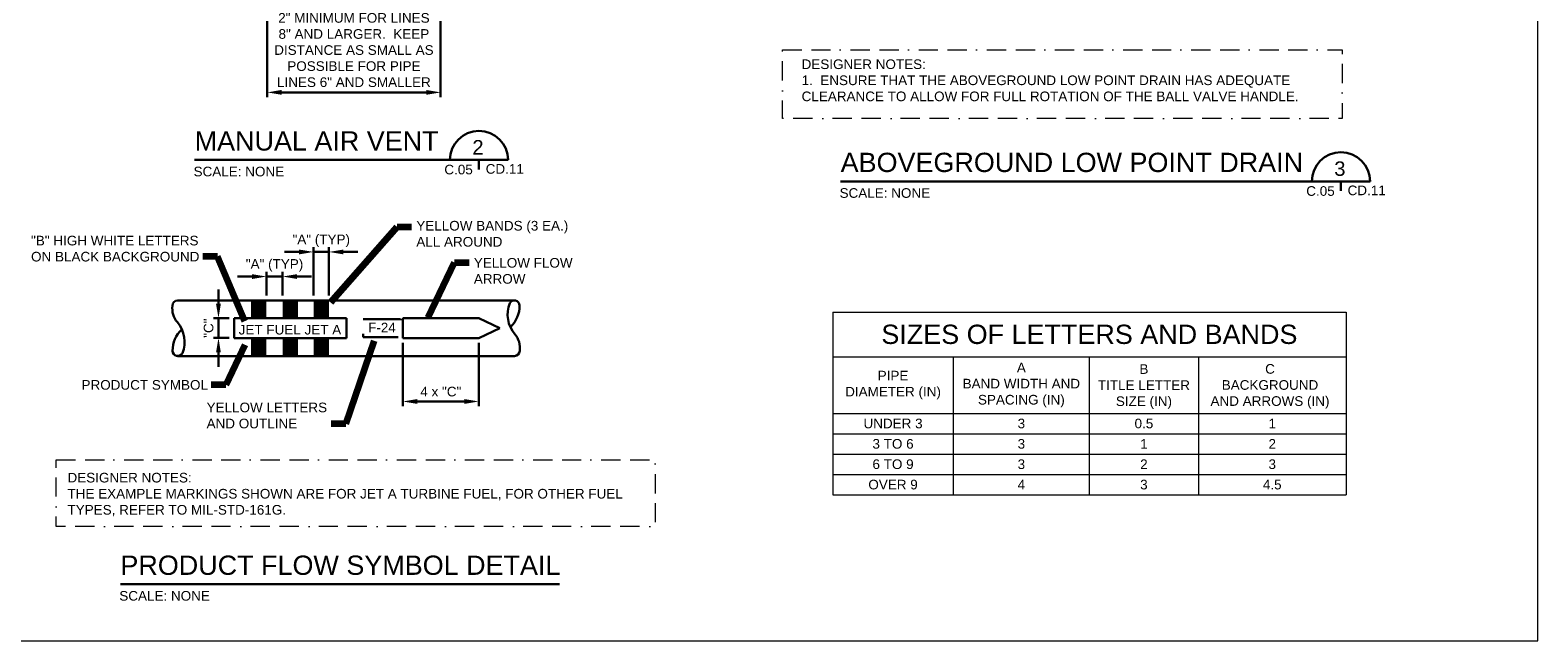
# Model space of a CAD drawing. Extents: x -6238 to -1113, y -1861 to 592.
# Tile 7 of 9: x -1348 to -1113, y 346 to 441. Entities that reach past the tile are written whole.
import ezdxf
from ezdxf.enums import TextEntityAlignment as Align

# ---------------------------------------------------------------- set-up
doc = ezdxf.new("R2010")
doc.units = 0
doc.header["$MEASUREMENT"] = 0
doc.linetypes.add('( Border )', pattern=[21.012, 6, -3, 6, -3, 0.012, -3])
doc.linetypes.add('( Dashed )', pattern=[9, 6, -3])
doc.layers.get('DefPoints').update_dxf_attribs({"lineweight": 0})
for name, color, linetype, lineweight in [('G-ANNO-DIMS', 2, 'Continuous', 0), ('G-ANNO-NOTE', 4, 'Continuous', 30), ('G-ANNO-SCHD', 2, 'Continuous', 0), ('G-ANNO-TEXT', 2, 'Continuous', 30), ('M-ANNO-KEYN', 2, 'Continuous', 0), ('M-Detl-Grph-A', 21, 'Continuous', 30)]:
    doc.layers.add(name, color=color, linetype=linetype, lineweight=lineweight)
doc.layers.add('G-ANNO-NPLT', color=2, linetype='Continuous', lineweight=0, plot=False)
doc.styles.add("AEC_AC_05ArchDims-CC_1_1'", font='arial.ttf', dxfattribs={"height": 18})
doc.styles.add("AEC_AC_05ArchDims-CC_1_1'_0", font='arial.ttf')
doc.styles.add("AEC_AC_43Text-LeftTop_1_1-2_1'", font='arial.ttf', dxfattribs={"height": 12})
doc.styles.add("AEC_AC_44Text-LeftTop_1_1'", font='arial.ttf', dxfattribs={"height": 18})
doc.styles.add("AEC_AC_44Text-LeftTop_1_1'_0", font='arial.ttf')
doc.styles.add("AEC_AC_45Text-LeftTop_3-4_1'", font='arial.ttf', dxfattribs={"height": 24})
doc.styles.add("AEC_AC_46Text-LeftTop_1-2_1'", font='arial.ttf', dxfattribs={"height": 36})
doc.styles.add('NOTES', font='romans.shx')
doc.styles.add('Style-Arial', font='arial.ttf')
doc.dimstyles.new("AEC_AC_05_Arch-Dims_1_1'", dxfattribs={"dimtxt": 18, "dimasz": 27, "dimexe": 9, "dimexo": 9, "dimgap": 9, "dimtad": 1, "dimdec": 4, "dimzin": 15, "dimdsep": 46, "dimlunit": 4, "dimtxsty": "AEC_AC_05ArchDims-CC_1_1'", "dimcen": 0.09, "dimclrd": 256, "dimclre": 256, "dimazin": 2, "dimtfac": 0.7, "dimtdec": 4, "dimtix": 1, "dimtmove": 1, "dimatfit": 3, "dimfxl": 1, "dimfrac": 1, "dimtolj": 1, "dimtzin": 15, "dimlwd": 30, "dimlwe": 30, "dimarcsym": 0})
doc.dimstyles.new("AEC_AC_44_Notes_1_1'", dxfattribs={"dimtxt": 18, "dimasz": 27, "dimexe": 9, "dimexo": 9, "dimgap": 9, "dimtad": 1, "dimjust": 1, "dimdec": 3, "dimzin": 15, "dimdsep": 46, "dimlunit": 5, "dimtxsty": "AEC_AC_44Text-LeftTop_1_1'", "dimblk": 'NONE', "dimcen": 0.09, "dimclrd": 256, "dimclre": 256, "dimazin": 2, "dimtfac": 0.7, "dimtdec": 3, "dimtmove": 1, "dimatfit": 1, "dimfxl": 1, "dimfrac": 1, "dimtolj": 1, "dimtzin": 15, "dimlwd": 30, "dimlwe": 30, "dimarcsym": 0})

# ---------------------------------------------------------------- blocks, each defined once
blk = doc.blocks.new('*D92')
at = {"layer": 'DefPoints', "color": 0, "transparency": 16777216}
for p in [(-1283.68, 485.8), (-1310.66, 450.94), (-1283.68, 431.73)]:
    blk.add_point(p, dxfattribs=at)
at = {"layer": 'G-ANNO-DIMS', "lineweight": 30, "transparency": 16777216}
for p, q in [((-1283.68, 485.05), (-1283.68, 430.98)), ((-1310.66, 450.19), (-1310.66, 430.98)), ((-1308.41, 431.73), (-1285.93, 431.73))]:
    blk.add_line(p, q, dxfattribs=at)
at = {"layer": 'G-ANNO-DIMS', "transparency": 16777216}
for points in [[(-1308.41, 432.11), (-1308.41, 431.36), (-1310.66, 431.73)], [(-1285.93, 432.11), (-1285.93, 431.36), (-1283.68, 431.73)]]:
    blk.add_solid(points, dxfattribs=at)
at = {"layer": 'G-ANNO-DIMS', "color": 0, "lineweight": 30, "transparency": 16777216, "insert": (-1297.17, 438.31), "char_height": 1.5, "attachment_point": 5, "style": "AEC_AC_05ArchDims-CC_1_1'_0"}
blk.add_mtext('\\A1;2" MINIMUM FOR LINES\\P8" AND LARGER.  KEEP\\PDISTANCE AS SMALL AS\\PPOSSIBLE FOR PIPE\\PLINES 6" AND SMALLER', dxfattribs=at)
blk = doc.blocks.new('_None')
blk = doc.blocks.new('*D93')
at = {"layer": 'DefPoints', "color": 0, "transparency": 16777216}
for p in [(-1308.26, 403.08), (-1310.77, 399.36), (-1308.26, 399.36)]:
    blk.add_point(p, dxfattribs=at)
at = {"layer": 'G-ANNO-DIMS', "lineweight": 30, "transparency": 16777216}
for p, q in [((-1310.77, 400.11), (-1310.77, 403.83)), ((-1308.26, 400.11), (-1308.26, 403.83)), ((-1313.02, 403.08), (-1315.27, 403.08)), ((-1310.77, 403.08), (-1308.26, 403.08)), ((-1306.01, 403.08), (-1303.76, 403.08))]:
    blk.add_line(p, q, dxfattribs=at)
at = {"layer": 'G-ANNO-DIMS', "transparency": 16777216}
for points in [[(-1313.02, 403.45), (-1313.02, 402.7), (-1310.77, 403.08)], [(-1306.01, 403.45), (-1306.01, 402.7), (-1308.26, 403.08)]]:
    blk.add_solid(points, dxfattribs=at)
at = {"layer": 'G-ANNO-DIMS', "color": 0, "lineweight": 30, "transparency": 16777216, "insert": (-1309.52, 404.81), "char_height": 1.5, "attachment_point": 5, "style": "AEC_AC_05ArchDims-CC_1_1'_0"}
blk.add_mtext('\\A1;"A" (TYP)', dxfattribs=at)
blk = doc.blocks.new('*D94')
at = {"layer": 'DefPoints', "color": 0, "transparency": 16777216}
for p in [(-1301.06, 406.91), (-1303.45, 399.36), (-1301.06, 399.36)]:
    blk.add_point(p, dxfattribs=at)
at = {"layer": 'G-ANNO-DIMS', "lineweight": 30, "transparency": 16777216}
for p, q in [((-1305.7, 406.91), (-1307.95, 406.91)), ((-1303.45, 400.11), (-1303.45, 407.66)), ((-1303.45, 406.91), (-1301.06, 406.91)), ((-1301.06, 400.11), (-1301.06, 407.66)), ((-1298.81, 406.91), (-1296.56, 406.91))]:
    blk.add_line(p, q, dxfattribs=at)
at = {"layer": 'G-ANNO-DIMS', "transparency": 16777216}
for points in [[(-1305.7, 407.28), (-1305.7, 406.53), (-1303.45, 406.91)], [(-1298.81, 407.28), (-1298.81, 406.53), (-1301.06, 406.91)]]:
    blk.add_solid(points, dxfattribs=at)
at = {"layer": 'G-ANNO-DIMS', "color": 0, "lineweight": 30, "transparency": 16777216, "insert": (-1302.25, 408.64), "char_height": 1.5, "attachment_point": 5, "style": "AEC_AC_05ArchDims-CC_1_1'_0"}
blk.add_mtext('\\A1;"A" (TYP)', dxfattribs=at)
blk = doc.blocks.new('*D95')
at = {"layer": 'DefPoints', "color": 0, "transparency": 16777216}
for p in [(-1318.24, 396.59), (-1315.81, 396.59), (-1315.81, 393.52)]:
    blk.add_point(p, dxfattribs=at)
at = {"layer": 'G-ANNO-DIMS', "lineweight": 30, "transparency": 16777216}
for p, q in [((-1318.24, 398.84), (-1318.24, 401.09)), ((-1316.56, 396.59), (-1318.99, 396.59)), ((-1318.24, 393.52), (-1318.24, 396.59)), ((-1316.56, 393.52), (-1318.99, 393.52)), ((-1318.24, 391.27), (-1318.24, 389.02))]:
    blk.add_line(p, q, dxfattribs=at)
at = {"layer": 'G-ANNO-DIMS', "transparency": 16777216}
for points in [[(-1318.62, 398.84), (-1317.87, 398.84), (-1318.24, 396.59)], [(-1318.62, 391.27), (-1317.87, 391.27), (-1318.24, 393.52)]]:
    blk.add_solid(points, dxfattribs=at)
at = {"layer": 'G-ANNO-DIMS', "color": 0, "lineweight": 30, "transparency": 16777216, "insert": (-1319.77, 395.05), "char_height": 1.5, "attachment_point": 5, "rotation": 90, "style": "AEC_AC_05ArchDims-CC_1_1'_0"}
blk.add_mtext('\\A1;"C"', dxfattribs=at)
blk = doc.blocks.new('*D96')
at = {"layer": 'DefPoints', "color": 0, "transparency": 16777216}
for p in [(-1289.56, 393.52), (-1277.75, 393.52), (-1277.75, 383.64)]:
    blk.add_point(p, dxfattribs=at)
at = {"layer": 'G-ANNO-DIMS', "lineweight": 30, "transparency": 16777216}
for p, q in [((-1289.56, 392.77), (-1289.56, 382.89)), ((-1277.75, 392.77), (-1277.75, 382.89)), ((-1287.31, 383.64), (-1280, 383.64))]:
    blk.add_line(p, q, dxfattribs=at)
at = {"layer": 'G-ANNO-DIMS', "transparency": 16777216}
for points in [[(-1287.31, 384.02), (-1287.31, 383.27), (-1289.56, 383.64)], [(-1280, 384.02), (-1280, 383.27), (-1277.75, 383.64)]]:
    blk.add_solid(points, dxfattribs=at)
at = {"layer": 'G-ANNO-DIMS', "color": 0, "lineweight": 30, "transparency": 16777216, "insert": (-1283.65, 385.17), "char_height": 1.5, "attachment_point": 5, "style": "AEC_AC_05ArchDims-CC_1_1'_0"}
blk.add_mtext('\\A1;4 x "C"', dxfattribs=at)

msp = doc.modelspace()

# ---------------------------------------------------------------- linework, layer by layer
at = {"layer": 'G-ANNO-NPLT'}
msp.add_3dface([(-1112.98796, 592.40061, -93333.33071), (-1472.98796, 592.40061, -93333.33071), (-1472.98796, 346.40061, -93333.33071), (-1112.98796, 346.40061, -93333.33071)], dxfattribs=at)
at = {"layer": 'G-ANNO-NPLT', "linetype": '( Border )', "ltscale": 0.5}
for points in [[(-1230.50689, 438.37603), (-1143.41304, 438.37603), (-1143.41304, 427.67212), (-1230.50689, 427.67212)], [(-1343.49622, 374.55918), (-1250.30946, 374.55918), (-1250.30946, 364.18518), (-1343.49622, 364.18518)]]:
    msp.add_3dface(points, dxfattribs=at)
at = {"layer": 'G-ANNO-SCHD'}
for p, q in [((-1222.67373, 397.55007), (-1142.83166, 397.55007)), ((-1222.67373, 397.55007), (-1222.67373, 369.1181)), ((-1142.83166, 397.55007), (-1142.83166, 369.1181)), ((-1222.67373, 390.58844), (-1142.83166, 390.58844)), ((-1203.92191, 390.58844), (-1203.92191, 369.1181)), ((-1182.77529, 390.58844), (-1182.77529, 369.1181)), ((-1165.78569, 390.58844), (-1165.78569, 369.1181)), ((-1222.67373, 381.79599), (-1142.83166, 381.79599)), ((-1222.67373, 378.62652), (-1142.83166, 378.62652)), ((-1222.67373, 375.45705), (-1142.83166, 375.45705)), ((-1222.67373, 372.28758), (-1142.83166, 372.28758)), ((-1222.67373, 369.1181), (-1142.83166, 369.1181))]:
    msp.add_line(p, q, dxfattribs=at)
at = {"layer": 'G-ANNO-TEXT', "ltscale": 1.5}
for p, q in [((-1321.94749, 421.2181, -0.00039), (-1273.18277, 421.2181, -0.00039)), ((-1277.71366, 421.2181, -0.00039), (-1277.71366, 419.73839, -0.00039)), ((-1221.451, 417.8796, 0.00118), (-1139.09664, 417.8796, 0.00118)), ((-1143.62753, 417.8796, 0.00118), (-1143.62753, 416.39988, 0.00118)), ((-1333.49874, 355.20746, 0.00276), (-1265.20993, 355.20746, 0.00276))]:
    msp.add_line(p, q, dxfattribs=at)
at = {"layer": 'G-ANNO-TEXT', "ltscale": 1.5, "extrusion": (0, 0, -1)}
for centre in [(1277.71366, 421.2181, 0.00039), (1143.62753, 417.8796, -0.00118)]:
    msp.add_arc(centre, 4.53089, 360, 180, dxfattribs=at)
at = {"layer": 'M-Detl-Grph-A'}
for p, q in [((-1272.18435, 399.35614), (-1324.58985, 399.35614)), ((-1324.58985, 390.71614), (-1272.18435, 390.71614))]:
    msp.add_line(p, q, dxfattribs=at)
at = {"layer": 'M-Detl-Grph-A', "color": 2}
for p, q in [((-1315.8096, 396.58714), (-1298.3286, 396.58714)), ((-1315.8096, 393.51814), (-1315.8096, 396.58714)), ((-1298.3286, 396.58714), (-1298.3286, 393.51814)), ((-1289.55585, 396.58714), (-1277.75385, 396.58714)), ((-1289.55585, 393.51814), (-1289.55585, 396.58714)), ((-1277.75385, 396.58714), (-1274.46311, 395.05264)), ((-1277.75385, 393.51814), (-1274.46311, 395.05264)), ((-1298.3286, 393.51814), (-1315.8096, 393.51814)), ((-1277.75385, 393.51814), (-1289.55585, 393.51814))]:
    msp.add_line(p, q, dxfattribs=at)
at = {"layer": 'M-Detl-Grph-A'}
for centre, radius, start, end in [((-1324.58985, 398.54613), 0.81, 90, 180), ((-1268.53672, 397.17103), 4.72433, 158.3020194, 220.3762194), ((-1272.20268, 398.54273), 0.81453, 1.381075, 152.6085306), ((-1322.0947, 398.11548), 3.33309, 172.5763444, 220.2545833), ((-1275.95912, 398.54307), 4.57077, 313.2197389, 0.2417528), ((-1320.81509, 391.5292), 4.57077, 133.2197389, 180.2417528), ((-1328.23749, 392.90125), 4.72433, 338.3020194, 40.3762194), ((-1274.67951, 391.95679), 3.33309, 352.5763444, 40.2545833), ((-1324.57153, 391.52955), 0.81453, 181.381075, 332.6085306), ((-1272.18435, 391.52614), 0.81, 270, 360)]:
    msp.add_arc(centre, radius, start, end, dxfattribs=at)
at = {"layer": 'M-Detl-Grph-A', "color": 2}
for points in [[(-1310.77185, 396.58714), (-1313.16135, 396.58714), (-1310.77185, 399.35614), (-1313.16135, 399.35614)], [(-1305.87435, 396.58714), (-1308.26385, 396.58714), (-1305.87435, 399.35614), (-1308.26385, 399.35614)], [(-1301.05635, 396.58714), (-1303.44585, 396.58714), (-1301.05635, 399.35614), (-1303.44585, 399.35614)], [(-1310.77185, 393.51814), (-1313.16135, 393.51814), (-1310.77185, 390.71614), (-1313.16135, 390.71614)]]:
    msp.add_solid(points, dxfattribs=at)
at = {"layer": 'M-Detl-Grph-A', "color": 2, "extrusion": (0, 0, -1)}
for points in [[(1305.87435, 393.51814), (1308.26385, 393.51814), (1305.87435, 390.71614), (1308.26385, 390.71614)], [(1301.05635, 393.51814), (1303.44585, 393.51814), (1301.05635, 390.72214), (1303.44585, 390.72214)]]:
    msp.add_solid(points, dxfattribs=at)
at = {"layer": 'M-Detl-Grph-A', "color": 2, "linetype": '( Dashed )'}
msp.add_3dface([(-1295.74873, 396.45003), (-1289.91352, 396.45003), (-1289.91352, 393.65524), (-1295.74873, 393.65524)], dxfattribs=at)

# ---------------------------------------------------------------- texts
at = {"layer": 'G-ANNO-NOTE', "lineweight": 13, "char_height": 1.5, "style": "AEC_AC_44Text-LeftTop_1_1'"}
for s, insert, attachment_point in [('YELLOW BANDS (3 EA.)\\PALL AROUND', (-1287.46132, 407.71521), 7), ('"B" HIGH WHITE LETTERS\\PON BLACK BACKGROUND', (-1347.39715, 405.4014), 7), ('YELLOW FLOW\\PARROW', (-1278.51467, 401.94147), 7), ('PRODUCT SYMBOL', (-1319.87256, 386.21432), 6)]:
    msp.add_mtext(s, dxfattribs=dict(at, insert=insert, attachment_point=attachment_point))
at = {"layer": 'G-ANNO-NOTE', "insert": (-1320.08803, 383.46436), "char_height": 1.5, "width": 19.9798499, "attachment_point": 1, "style": "AEC_AC_44Text-LeftTop_1_1'"}
msp.add_mtext('YELLOW LETTERS AND OUTLINE', dxfattribs=at)
at = {"layer": 'G-ANNO-SCHD', "attachment_point": 5}
for s, insert, char_height, style in [('SIZES OF LETTERS AND BANDS', (-1182.75269, 394.0704), 3, "AEC_AC_46Text-LeftTop_1-2_1'"), ('A\\PBAND WIDTH AND\\PSPACING (IN)', (-1193.3373, 386.19222), 1.5, "AEC_AC_44Text-LeftTop_1_1'"), ('B\\PTITLE LETTER\\PSIZE (IN)', (-1174.26919, 385.95841), 1.5, "AEC_AC_44Text-LeftTop_1_1'"), ('C \\PBACKGROUND \\PAND ARROWS (IN)', (-1154.65566, 385.98471), 1.5, "AEC_AC_44Text-LeftTop_1_1'"), ('PIPE\\PDIAMETER (IN)', (-1213.29782, 386.19222), 1.5, "AEC_AC_44Text-LeftTop_1_1'"), ('UNDER 3', (-1213.29782, 380.21125), 1.5, "AEC_AC_44Text-LeftTop_1_1'"), ('3', (-1193.3373, 380.21125), 1.5, "AEC_AC_44Text-LeftTop_1_1'"), ('0.5', (-1174.26919, 380.21125), 1.5, "AEC_AC_44Text-LeftTop_1_1'"), ('1', (-1154.30867, 380.21125), 1.5, "AEC_AC_44Text-LeftTop_1_1'"), ('3 TO 6', (-1213.29782, 377.04178), 1.5, "AEC_AC_44Text-LeftTop_1_1'"), ('3', (-1193.3373, 377.04178), 1.5, "AEC_AC_44Text-LeftTop_1_1'"), ('1', (-1174.26919, 377.04178), 1.5, "AEC_AC_44Text-LeftTop_1_1'"), ('2', (-1154.30867, 377.04178), 1.5, "AEC_AC_44Text-LeftTop_1_1'"), ('6 TO 9', (-1213.29782, 373.87231), 1.5, "AEC_AC_44Text-LeftTop_1_1'"), ('3', (-1193.3373, 373.87231), 1.5, "AEC_AC_44Text-LeftTop_1_1'"), ('2', (-1174.26919, 373.87231), 1.5, "AEC_AC_44Text-LeftTop_1_1'"), ('3', (-1154.30867, 373.87231), 1.5, "AEC_AC_44Text-LeftTop_1_1'"), ('OVER 9', (-1213.29782, 370.70284), 1.5, "AEC_AC_44Text-LeftTop_1_1'"), ('4', (-1193.3373, 370.70284), 1.5, "AEC_AC_44Text-LeftTop_1_1'"), ('3', (-1174.26919, 370.70284), 1.5, "AEC_AC_44Text-LeftTop_1_1'"), ('4.5', (-1154.30867, 370.70284), 1.5, "AEC_AC_44Text-LeftTop_1_1'")]:
    msp.add_mtext(s, dxfattribs=dict(at, insert=insert, char_height=char_height, style=style))
at = {"layer": 'G-ANNO-TEXT', "linetype": 'Continuous', "char_height": 1.5, "attachment_point": 1, "style": 'Style-Arial'}
for s, insert, width in [('DESIGNER NOTES:\\P1.  ENSURE THAT THE ABOVEGROUND LOW POINT DRAIN HAS ADEQUATE CLEARANCE TO ALLOW FOR FULL ROTATION OF THE BALL VALVE HANDLE.', (-1227.52057, 436.86433), 81.2345057), ('DESIGNER NOTES:\\PTHE EXAMPLE MARKINGS SHOWN ARE FOR JET A TURBINE FUEL, FOR OTHER FUEL TYPES, REFER TO MIL-STD-161G.', (-1341.72807, 372.54086), 89.9262903)]:
    msp.add_mtext(s, dxfattribs=dict(at, insert=insert, width=width))
at = {"layer": 'G-ANNO-TEXT'}
for s, insert, char_height, attachment_point, style in [('MANUAL AIR VENT', (-1321.94749, 425.67881, -0.00039), 3, 1, "AEC_AC_45Text-LeftTop_3-4_1'"), ('2', (-1277.87098, 423.19005, -0.00039), 2.25, 5, "AEC_AC_44Text-LeftTop_1_1'"), ('ABOVEGROUND LOW POINT DRAIN', (-1221.451, 422.34031, 0.00118), 3, 1, "AEC_AC_45Text-LeftTop_3-4_1'"), ('SCALE: NONE', (-1322.11547, 420.16634, -0.00039), 1.5, 1, "AEC_AC_43Text-LeftTop_1_1-2_1'"), ('C.05', (-1278.67579, 420.47609, -0.00039), 1.5, 3, "AEC_AC_43Text-LeftTop_1_1-2_1'"), ('CD.11', (-1276.6682, 420.5745, -0.00039), 1.5, 1, "AEC_AC_43Text-LeftTop_1_1-2_1'"), ('3', (-1143.78485, 419.85155, 0.00118), 2.25, 5, "AEC_AC_44Text-LeftTop_1_1'"), ('SCALE: NONE', (-1221.61898, 416.82783, 0.00118), 1.5, 1, "AEC_AC_43Text-LeftTop_1_1-2_1'"), ('C.05', (-1144.58967, 417.13758, 0.00118), 1.5, 3, "AEC_AC_43Text-LeftTop_1_1-2_1'"), ('CD.11', (-1142.58207, 417.23599, 0.00118), 1.5, 1, "AEC_AC_43Text-LeftTop_1_1-2_1'"), ('PRODUCT FLOW SYMBOL DETAIL', (-1333.49874, 359.66817, 0.00276), 3, 1, "AEC_AC_45Text-LeftTop_3-4_1'"), ('SCALE: NONE', (-1333.66673, 354.15569, 0.00276), 1.5, 1, "AEC_AC_43Text-LeftTop_1_1-2_1'")]:
    msp.add_mtext(s, dxfattribs=dict(at, insert=insert, char_height=char_height, attachment_point=attachment_point, style=style))
at = {"layer": 'M-ANNO-KEYN', "style": 'Style-Arial'}
msp.add_text('F-24', height=1.493005, dxfattribs=at).set_placement((-1294.95131, 395.14447), align=Align.MIDDLE_LEFT)
at = {"layer": 'M-ANNO-KEYN', "insert": (-1307.12251, 394.80264), "char_height": 1.5, "attachment_point": 5, "line_spacing_factor": 0.743448, "style": 'NOTES'}
msp.add_mtext('\\fArial|b0|i0|c00|p39;JET FUEL JET A', dxfattribs=at)

# ---------------------------------------------------------------- dimensions: what is measured, and where the dimension line sits
at = {"layer": 'G-ANNO-DIMS', "lineweight": 30}
for base, p1, p2, text, picture, middle in [((-1283.67903, 431.73334), (-1310.65798, 450.93803), (-1283.67903, 485.80389), '2" MINIMUM FOR LINES\\P8" AND LARGER.  KEEP\\PDISTANCE AS SMALL AS\\PPOSSIBLE FOR PIPE\\PLINES 6" AND SMALLER', '*D92', (-1297.16851, 438.3111)), ((-1301.05635, 406.90848), (-1303.44585, 399.35614), (-1301.05635, 399.35614), '"A" (TYP)', '*D94', (-1302.2511, 408.64176)), ((-1308.26385, 403.07871), (-1310.77185, 399.35614), (-1308.26385, 399.35614), '"A" (TYP)', '*D93', (-1309.51785, 404.812)), ((-1277.75385, 383.64295), (-1289.55585, 393.51814), (-1277.75385, 393.51814), '4 x "C"', '*D96', (-1283.65485, 385.16853))]:
    dim = msp.add_linear_dim(base=base, p1=p1, p2=p2, text=text, dimstyle="AEC_AC_05_Arch-Dims_1_1'", override={"dimtxt": 1.5, "dimasz": 2.25, "dimexe": 0.75, "dimexo": 0.75, "dimgap": 0.75, "dimtxsty": "AEC_AC_05ArchDims-CC_1_1'_0"}, dxfattribs=at)
    dim.commit()
    dim.dimension.update_dxf_attribs({"geometry": picture, "text_midpoint": middle})
dim = msp.add_linear_dim(base=(-1318.24162, 396.58714), p1=(-1315.8096, 393.51814), p2=(-1315.8096, 396.58714), angle=90, text='"C"', dimstyle="AEC_AC_05_Arch-Dims_1_1'", override={"dimtxt": 1.5, "dimasz": 2.25, "dimexe": 0.75, "dimexo": 0.75, "dimgap": 0.75, "dimtxsty": "AEC_AC_05ArchDims-CC_1_1'_0"}, dxfattribs=at)
dim.commit()
dim.dimension.update_dxf_attribs({"geometry": '*D95', "text_midpoint": (-1319.7672, 395.05264)})

# ---------------------------------------------------------------- leaders
at = {"layer": 'G-ANNO-NOTE', "lineweight": 30, "annotation_type": 0, "has_hookline": 1}
for points, hookline_direction, text_width in [([(-1300.741, 399.09958), (-1290.46132, 410.80915), (-1288.21132, 410.80915)], 0, 23.55696), ([(-1314.1173, 396.14799), (-1318.40554, 406.17712), (-1320.65554, 406.17712)], 1, 25.98602), ([(-1285.603, 396.71905), (-1281.51467, 405.24349), (-1279.26467, 405.24349)], 0, 15.3397), ([(-1314.1173, 392.43541), (-1317.10808, 386.21432), (-1319.35808, 386.21432)], 1, 19.44065), ([(-1294.01131, 393.09734), (-1298.45236, 380.16234), (-1300.70236, 380.16234)], 1, 18.63233)]:
    msp.add_leader(points, dimstyle="AEC_AC_44_Notes_1_1'", override={"dimtxt": 1.5, "dimasz": 2.25, "dimgap": 0.75, "dimtad": 0, "dimtxsty": "AEC_AC_44Text-LeftTop_1_1'_0", "dimclrd": 0, "dimlwd": 65534}, dxfattribs=dict(at, hookline_direction=hookline_direction, text_width=text_width))

doc.saveas('drawing.dxf')
